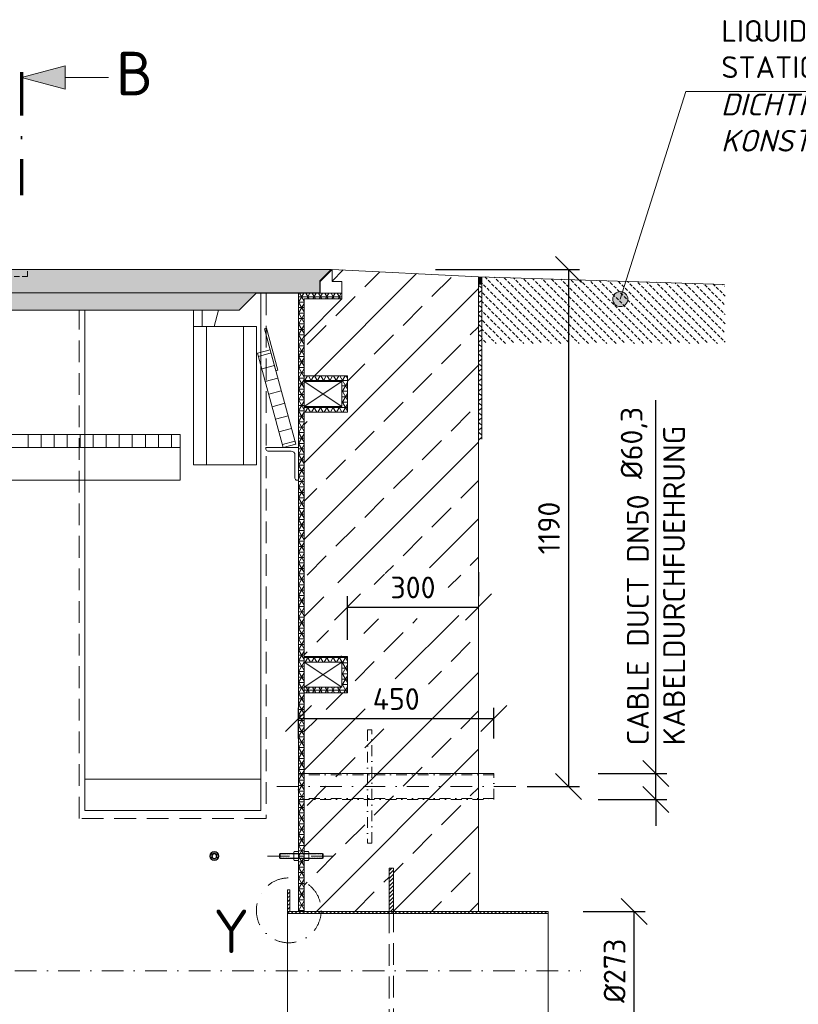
# Model space of a CAD drawing. Header units: millimetres. Extents: x -55620 to 21734, y -13890 to -1910.
# Tile 4 of 10: x 2489 to 4281, y -8830 to -6564. Entities that reach past the tile are written whole.
import ezdxf
from ezdxf.enums import TextEntityAlignment as Align

# ---------------------------------------------------------------- set-up
doc = ezdxf.new("R2010")
doc.units = ezdxf.units.MM
doc.header["$MEASUREMENT"] = 0
for name, pattern in [('HIDDEN', [0.375, 0.25, -0.125]), ('STRICHPUNKT2', [0.5, 0.25, -0.125, 0, -0.125]), ('STRICHPUNKTX2', [2, 1, -0.5, 0, -0.5])]:
    doc.linetypes.add(name, pattern=pattern)
doc.layers.add('8', color=7, linetype='Continuous')
for name, color, linetype, lineweight in [('P------T2', 7, 'Continuous', 18), ('P------T7', 7, 'Continuous', 18), ('P-BS----Bem', 7, 'Continuous', 18), ('P-BS---Schnitt', 7, 'Continuous', 18), ('P-BSWANF', 7, 'Continuous', 18), ('P-DERDUNG', 7, 'Continuous', 18), ('P-MGDMD', 7, 'Continuous', 18), ('P-SSLEIX', 7, 'STRICHPUNKT2', 18)]:
    doc.layers.add(name, color=color, linetype=linetype, lineweight=lineweight)
doc.styles.add('ROMANS', font='romans.shx', dxfattribs={"width": 0.9})
doc.styles.get("Standard").update_dxf_attribs({"font": 'isocpeur.ttf'})
doc.dimstyles.new('Kopie von ISO-25', dxfattribs={"dimscale": 20, "dimtxt": 2.5, "dimasz": 3, "dimexe": 1.25, "dimexo": 0.625, "dimgap": 1, "dimtad": 1, "dimtxsty": 'Standard', "dimcen": 2.5, "dimadec": 0, "dimazin": 0, "dimtfac": 1, "dimtmove": 0, "dimatfit": 1, "dimfxl": 0, "dimarcsym": 0})
pattern_1 = [(0, (2178.12, -8369.326), (0, 12.5), []), (60, (2178.12, -8369.326), (-10.82532, 6.25), []), (120, (2178.12, -8369.326), (-10.82532, -6.25), [])]
pattern_2 = [(45, (2178.12, -8549.38), (-88.388, 88.388), []), (45, (2266.51, -8549.38), (-88.388, 88.388), [62.5, -31.25])]

# ---------------------------------------------------------------- blocks, each defined once
blk = doc.blocks.new('_Oblique')
at = {"color": 0, "linetype": 'ByBlock', "lineweight": -2}
blk.add_line((-0.5, -0.5), (0.5, 0.5), dxfattribs=at)
blk = doc.blocks.new('*D10')
at = {"layer": 'Defpoints', "color": 0, "lineweight": 0, "transparency": 16777216}
for p in [(3544.9, -7915.8), (3544.9, -7915.8), (3243.4, -8071.3)]:
    blk.add_point(p, dxfattribs=at)
at = {"layer": 'P-BS----Bem', "color": 0, "lineweight": -2, "transparency": 16777216}
for p, q in [((3544.9, -7835.8), (3544.9, -7890.8)), ((3243.4, -7991.3), (3243.4, -7890.8)), ((3243.4, -7915.8), (3544.9, -7915.8))]:
    blk.add_line(p, q, dxfattribs=at)
at = {"layer": 'P-BS----Bem', "color": 0, "lineweight": -2, "transparency": 16777216, "xscale": 60, "yscale": 60, "zscale": 60, "rotation": 180}
blk.add_blockref('_Oblique', (3243.4, -7915.8), dxfattribs=at)
at = {"layer": 'P-BS----Bem', "color": 0, "lineweight": -2, "transparency": 16777216, "xscale": 60, "yscale": 60, "zscale": 60}
blk.add_blockref('_Oblique', (3544.9, -7915.8), dxfattribs=at)
at = {"layer": 'P-BS----Bem', "color": 0, "transparency": 16777216, "insert": (3394.2, -7870.8), "char_height": 50, "attachment_point": 5}
blk.add_mtext('300', dxfattribs=at)
blk = doc.blocks.new('*D17')
at = {"layer": 'Defpoints', "color": 0, "lineweight": 0, "transparency": 16777216}
for p in [(3705.6, -8616.4), (3903.4, -8616.4), (3705.6, -8889.4)]:
    blk.add_point(p, dxfattribs=at)
at = {"layer": 'P-BS----Bem', "color": 0, "lineweight": -2, "transparency": 16777216}
for p, q in [((3785.6, -8616.4), (3928.4, -8616.4)), ((3903.4, -8889.4), (3903.4, -8616.4)), ((3785.6, -8889.4), (3928.4, -8889.4))]:
    blk.add_line(p, q, dxfattribs=at)
at = {"layer": 'P-BS----Bem', "color": 0, "lineweight": -2, "transparency": 16777216, "xscale": 60, "yscale": 60, "zscale": 60}
for p, rotation in [((3903.4, -8616.4), 90), ((3903.4, -8889.4), 270)]:
    blk.add_blockref('_Oblique', p, dxfattribs=dict(at, rotation=rotation))
at = {"layer": 'P-BS----Bem', "color": 0, "transparency": 16777216, "insert": (3858.4, -8752.9), "char_height": 50, "attachment_point": 5, "rotation": 90}
blk.add_mtext('%%c273', dxfattribs=at)
blk = doc.blocks.new('*D29')
at = {"layer": 'Defpoints', "color": 0, "lineweight": 0, "transparency": 16777216}
for p in [(3580.6, -8298.7), (3953.4, -8298.7), (3580.6, -8359)]:
    blk.add_point(p, dxfattribs=at)
at = {"layer": 'P-BS----Bem', "color": 0, "lineweight": -2, "transparency": 16777216}
for p, q in [((3953.4, -8298.7), (3953.4, -7439.6)), ((3820.6, -8298.7), (3978.4, -8298.7)), ((3953.4, -8359), (3953.4, -8298.7)), ((3820.6, -8359), (3978.4, -8359)), ((3953.4, -8359), (3953.4, -8419))]:
    blk.add_line(p, q, dxfattribs=at)
at = {"layer": 'P-BS----Bem', "color": 0, "lineweight": -2, "transparency": 16777216, "xscale": 60, "yscale": 60, "zscale": 60}
for p, rotation in [((3953.4, -8298.7), 270), ((3953.4, -8359), 90)]:
    blk.add_blockref('_Oblique', p, dxfattribs=dict(at, rotation=rotation))
at = {"layer": 'P-BS----Bem', "color": 0, "transparency": 16777216, "insert": (3903.4, -7538.3), "char_height": 50, "attachment_point": 5, "rotation": 90}
blk.add_mtext('%%c60,3', dxfattribs=at)
blk = doc.blocks.new('*D33')
at = {"layer": 'Defpoints', "color": 0, "lineweight": 0, "transparency": 16777216}
for p in [(3206, -7138.9), (3416.8, -8328.9), (3752.3, -8328.9)]:
    blk.add_point(p, dxfattribs=at)
at = {"layer": 'P-BS----Bem', "color": 0, "lineweight": -2, "transparency": 16777216}
for p, q in [((3446, -7138.9), (3777.3, -7138.9)), ((3752.3, -7138.9), (3752.3, -8328.9)), ((3656.8, -8328.9), (3777.3, -8328.9))]:
    blk.add_line(p, q, dxfattribs=at)
at = {"layer": 'P-BS----Bem', "color": 0, "lineweight": -2, "transparency": 16777216, "xscale": 60, "yscale": 60, "zscale": 60}
for p, rotation in [((3752.3, -7138.9), 90), ((3752.3, -8328.9), 270)]:
    blk.add_blockref('_Oblique', p, dxfattribs=dict(at, rotation=rotation))
at = {"layer": 'P-BS----Bem', "color": 0, "transparency": 16777216, "insert": (3707.3, -7733.9), "char_height": 50, "attachment_point": 5, "rotation": 90}
blk.add_mtext('1190', dxfattribs=at)
blk = doc.blocks.new('*D36')
at = {"layer": 'Defpoints', "color": 0, "lineweight": 0, "transparency": 16777216}
for p in [(3580.6, -8172.5), (3130.6, -8298.7), (3580.6, -8298.7)]:
    blk.add_point(p, dxfattribs=at)
at = {"layer": 'P-BS----Bem', "color": 0, "lineweight": -2, "transparency": 16777216}
for p, q in [((3130.6, -8218.7), (3130.6, -8147.5)), ((3580.6, -8218.7), (3580.6, -8147.5)), ((3130.6, -8172.5), (3580.6, -8172.5))]:
    blk.add_line(p, q, dxfattribs=at)
at = {"layer": 'P-BS----Bem', "color": 0, "lineweight": -2, "transparency": 16777216, "xscale": 60, "yscale": 60, "zscale": 60, "rotation": 180}
blk.add_blockref('_Oblique', (3130.6, -8172.5), dxfattribs=at)
at = {"layer": 'P-BS----Bem', "color": 0, "lineweight": -2, "transparency": 16777216, "xscale": 60, "yscale": 60, "zscale": 60}
blk.add_blockref('_Oblique', (3580.6, -8172.5), dxfattribs=at)
at = {"layer": 'P-BS----Bem', "color": 0, "transparency": 16777216, "insert": (3355.6, -8127.5), "char_height": 50, "attachment_point": 5}
blk.add_mtext('450', dxfattribs=at)

msp = doc.modelspace()

# ---------------------------------------------------------------- hatches: boundary and pattern name
at = {"lineweight": 0}
h = msp.add_hatch(color=253, dxfattribs=at)
h.dxf.hatch_style = 1
h.paths.add_polyline_path([(1150.228, -7138.876), (1176.728, -7165.376), (1176.728, -7192.876), (3179.512, -7192.876), (3179.512, -7165.376), (3206.012, -7138.876)])
at = {"lineweight": 9}
h = msp.add_hatch(dxfattribs=at)
h.set_pattern_fill('ANSI33', color=256, scale=500)
h.set_pattern_definition(pattern_2)
h.paths.add_polyline_path([(3221.527, -8021.701), (3232.068, -8029.376), (3143.62, -8029.376), (3143.62, -7467.376), (3243.42, -7467.376), (3243.42, -7383.476), (3143.62, -7383.476), (3143.62, -7293.676), (3230.42, -7206.876), (3230.42, -7166.376), (3208.012, -7166.376), (3208.012, -7138.876), (3544.92, -7155.676), (3544.92, -7882.485), (3544.03, -7881.61), (3527.778, -7881.61), (3512.034, -7883.132), (3500.861, -7885.67), (3492.735, -7883.132), (3481.053, -7877.042), (3471.404, -7866.382), (3464.293, -7849.632), (3452.612, -7831.36), (3422.647, -7822.223), (3400.809, -7822.731), (3370.336, -7823.238), (3351.036, -7825.776), (3329.706, -7839.481), (3319.548, -7853.185), (3312.438, -7869.935), (3301.772, -7887.193), (3288.745, -7868.774), (3273.508, -7868.267), (3247.429, -7881.61), (3231.177, -7863.354), (3217.513, -7858.561), (3191.885, -7879.294), (3182.669, -7920.842), (3196.256, -7962.822)])
at = {"lineweight": 0}
h = msp.add_hatch(dxfattribs=at)
h.set_pattern_fill('ANSI31', color=256, scale=16, angle=315, style=0)
h.set_pattern_definition([(180, (14993.4471, -15515.3467), (-5e-16, 2), [])])
h.paths.add_polyline_path([(3544.92, -7172.473), (3552.92, -7172.473), (3552.92, -7155.927), (3544.92, -7155.676)])
at = {"lineweight": 13}
h = msp.add_hatch(dxfattribs=at)
h.set_pattern_fill('BETON_UNBEWEHRT', color=256, scale=60, angle=90, pattern_type=2)
h.set_pattern_definition([(135, (3965.049, -7222.159), (-10.6066, -10.6066), [7.5, -3.75])])
h.paths.add_polyline_path([(4112.92, -7183.605), (4111.32, -7183.605), (4111.32, -7173.45), (3552.92, -7155.927), (3552.92, -7309.605), (4112.92, -7309.605), (4112.92, -7228.605)])
at = {"lineweight": 5}
h = msp.add_hatch(dxfattribs=at)
h.set_pattern_fill('NET3', color=256, scale=100)
h.set_pattern_definition([(0, (2178.12, -8414.376), (0, 12.5), []), (60, (2178.12, -8414.376), (-10.82532, 6.25), []), (120, (2178.12, -8414.376), (-10.82532, -6.25), [])])
h.paths.add_polyline_path([(1225.62, -8889.376), (1212.62, -8889.376), (1212.62, -9499.876), (2972.62, -9499.876), (2972.62, -9634.876), (3143.62, -9634.876), (3143.62, -8889.376), (3130.62, -8889.376), (3130.62, -9621.876), (2985.62, -9621.876), (2985.62, -9486.876), (1225.62, -9486.876)])
h.paths.add_polyline_path([(1212.62, -8616.376), (1225.62, -8616.376), (1225.62, -7193.876), (1125.82, -7193.876), (1125.82, -7206.876), (1212.62, -7206.876)])
h.paths.add_polyline_path([(3130.62, -8358.476), (3143.62, -8358.476), (3143.62, -7206.876), (3230.42, -7206.876), (3230.42, -7193.876), (3130.62, -7193.876)])
h.paths.add_polyline_path([(3143.62, -8358.476), (3130.62, -8358.476), (3130.62, -8616.376), (3143.62, -8616.376)])
at = {"lineweight": 0}
h = msp.add_hatch(color=253, dxfattribs=at)
h.dxf.hatch_style = 1
h.paths.add_polyline_path([(1321.888, -7192.876), (1361.888, -7232.876), (2994.352, -7232.876), (3034.352, -7192.876)])
h = msp.add_hatch(color=256, dxfattribs=at)
h.dxf.hatch_style = 1
edge = h.paths.add_edge_path()
edge.add_arc((3871.451, -7207.183), 17.348, 0, 360)
at = {"lineweight": 5}
h = msp.add_hatch(dxfattribs=at)
h.set_pattern_fill('NET3', color=256, scale=100)
h.set_pattern_definition(pattern_1)
h.paths.add_polyline_path([(3143.62, -7467.376), (3243.42, -7467.376), (3243.42, -7383.476), (3143.62, -7383.476), (3143.62, -7396.476), (3230.42, -7396.476), (3230.42, -7454.376), (3143.62, -7454.376)])
at = {"lineweight": 9}
h = msp.add_hatch(dxfattribs=at)
h.set_pattern_fill('ANSI33', color=256, scale=500)
h.set_pattern_definition(pattern_2)
h.paths.add_polyline_path([(3243.42, -8037.641), (3257.079, -8047.587), (3270.284, -8007.996), (3274.855, -7991.754), (3278.918, -7980.587), (3284.504, -7970.435), (3292.63, -7960.284), (3297.201, -7947.595), (3312.438, -7943.026), (3335.292, -7941.504), (3360.686, -7942.011), (3399.793, -7942.011), (3432.805, -7942.519), (3452.612, -7937.951), (3473.435, -7935.92), (3487.148, -7933.382), (3526.255, -7938.458), (3544.92, -7960.791), (3544.92, -8616.376), (3349.27, -8616.376), (3349.27, -8516.376), (3339.27, -8516.376), (3339.27, -8616.376), (3143.62, -8616.376), (3143.62, -8113.276), (3243.42, -8113.276)])
h.paths.add_polyline_path([(3429.78, -8180.806), (3284.456, -8180.806), (3284.456, -8081.329), (3429.78, -8081.329)])
at = {"lineweight": 5}
h = msp.add_hatch(dxfattribs=at)
h.set_pattern_fill('NET3', color=256, scale=100)
h.set_pattern_definition(pattern_1)
h.paths.add_polyline_path([(3143.62, -8113.276), (3243.42, -8113.276), (3243.42, -8029.376), (3143.62, -8029.376), (3143.62, -8042.376), (3230.42, -8042.376), (3230.42, -8100.276), (3143.62, -8100.276)])
at = {"lineweight": 0}
h = msp.add_hatch(dxfattribs=at)
h.set_pattern_fill('ANSI31', color=256, scale=50)
h.set_pattern_definition([(45, (1011.97, -8825.876), (-4.419417, 4.419417), [])])
h.paths.add_polyline_path([(3339.27, -8516.376), (3349.27, -8516.376), (3349.27, -8616.376), (3339.27, -8616.376)])
h = msp.add_hatch(dxfattribs=at)
h.set_pattern_fill('ANSI31', color=256, scale=50)
h.set_pattern_definition([(45, (1250.62, -8875.876), (-4.419417, 4.419417), [])])
h.paths.add_polyline_path([(3105.62, -8566.376), (3110.62, -8566.376), (3110.62, -8616.376), (3105.62, -8616.376)])
h = msp.add_hatch(dxfattribs=at)
h.set_pattern_fill('ANSI31', color=256, scale=50, angle=90)
h.set_pattern_definition([(135, (925.62, -8752.876), (-4.419417, -4.419417), [])])
h.paths.add_polyline_path([(3705.62, -8616.376), (3105.62, -8616.376), (3105.62, -8621.376), (3705.62, -8621.376)])
at = {"layer": 'P-BS---Schnitt', "linetype": 'Continuous', "lineweight": 18}
msp.add_hatch(color=0, dxfattribs=at).paths.add_polyline_path([(2493.406, -6697.138), (2593.406, -6670.343), (2593.406, -6723.933)])

# ---------------------------------------------------------------- linework, layer by layer
at = {"linetype": 'HIDDEN', "lineweight": 0, "ltscale": 50}
for q in [(1849.08, -7155.186), (2507.16, -7138.876)]:
    msp.add_line((2507.16, -7155.186), q, dxfattribs=at)
at = {"lineweight": 0}
for p, q in [((3208.012, -7138.876), (3180.512, -7166.376)), ((3208.012, -7138.876), (3208.012, -7166.376)), ((3208.012, -7138.876), (3544.92, -7155.676)), ((3544.92, -7155.676), (3544.92, -8616.376)), ((4111.32, -7173.45), (3544.92, -7155.676)), ((3552.92, -7155.927), (3552.92, -7529.605)), ((3180.512, -7166.376), (3180.512, -7193.876)), ((3208.012, -7166.376), (3230.42, -7166.376)), ((3230.42, -7166.376), (3230.42, -7193.876)), ((3552.92, -7172.473), (3544.92, -7172.473)), ((1321.888, -7192.876), (3034.352, -7192.876)), ((3033.352, -7193.876), (3130.62, -7193.876)), ((3230.42, -7193.876), (3130.62, -7193.876)), ((3130.62, -8616.376), (3130.62, -7193.876)), ((3230.42, -7206.876), (3230.42, -7193.876)), ((3143.62, -7206.876), (3230.42, -7206.876)), ((3230.42, -7206.876), (3143.62, -7293.676)), ((3143.62, -8358.476), (3143.62, -7206.876)), ((2888.765, -7298.876), (2888.765, -7232.876)), ((2908.765, -7270.339), (2908.765, -7232.876)), ((2936.412, -7270.339), (2946.45, -7232.876)), ((2918.765, -7588.339), (2918.765, -7270.339)), ((3003.765, -7588.339), (3003.765, -7270.339)), ((3067.482, -7331.127), (3038.533, -7339.001)), ((3075.356, -7360.076), (3046.407, -7367.95)), ((3083.23, -7389.024), (3054.281, -7396.898)), ((3143.62, -7454.376), (3230.42, -7396.476)), ((3143.62, -7396.476), (3230.42, -7454.376)), ((3091.104, -7417.972), (3062.155, -7425.846)), ((3098.978, -7446.92), (3070.029, -7454.794)), ((3106.852, -7475.868), (3077.903, -7483.742)), ((2508.12, -7518.876), (2508.12, -7548.876)), ((2538.12, -7518.876), (2538.12, -7548.876)), ((2568.12, -7518.876), (2568.12, -7548.876)), ((2598.12, -7518.876), (2598.12, -7548.876)), ((2628.12, -7518.876), (2628.12, -7548.876)), ((2658.12, -7518.876), (2658.12, -7548.876)), ((2688.12, -7518.876), (2688.12, -7548.876)), ((2718.12, -7518.876), (2718.12, -7548.876)), ((2748.12, -7518.876), (2748.12, -7548.876)), ((2778.12, -7518.876), (2778.12, -7548.876)), ((2808.12, -7518.876), (2808.12, -7548.876)), ((2838.12, -7518.876), (2838.12, -7548.876)), ((3114.726, -7504.817), (3085.778, -7512.691)), ((3122.6, -7533.765), (3093.652, -7541.639)), ((3143.62, -8100.276), (3230.42, -8042.376)), ((3143.62, -8042.376), (3230.42, -8100.276)), ((2638.62, -8311.876), (3043.62, -8311.876)), ((3143.62, -8616.376), (3143.62, -8358.476)), ((3105.62, -8621.376), (3705.62, -8621.376))]:
    msp.add_line(p, q, dxfattribs=at)
for points in [[(3179.512, -7165.376), (3179.512, -7192.876), (3034.352, -7192.876), (2994.352, -7232.876), (1361.888, -7232.876), (1321.888, -7192.876), (1176.728, -7192.876), (1176.728, -7165.376), (1150.228, -7138.876), (3206.012, -7138.876)], [(3033.765, -7588.339), (2888.765, -7588.339), (2888.765, -7270.339), (3033.765, -7270.339)], [(3078.636, -7372.137), (3052.39, -7275.643), (3057.214, -7274.331), (3083.461, -7370.825)], [(3095.62, -7548.876), (3036.565, -7331.764), (3065.513, -7323.89), (3124.568, -7541.002)], [(3230.42, -7396.476), (3143.62, -7396.476), (3143.62, -7454.376), (3230.42, -7454.376)], [(1498.12, -7548.876), (2858.12, -7548.876), (2858.12, -7518.876), (1498.12, -7518.876)], [(1498.12, -7623.876), (2858.12, -7623.876), (2858.12, -7548.876), (1498.12, -7548.876)], [(3230.42, -8042.376), (3143.62, -8042.376), (3143.62, -8100.276), (3230.42, -8100.276)], [(3339.27, -8516.376), (3349.27, -8516.376), (3349.27, -8616.376), (3339.27, -8616.376)], [(3110.62, -8616.376), (3105.62, -8616.376), (3105.62, -8566.376), (3110.62, -8566.376)], [(3105.62, -8616.376), (3705.62, -8616.376), (3705.62, -8889.376), (3105.62, -8889.376)]]:
    msp.add_lwpolyline(points, close=True, dxfattribs=at)
at = {"linetype": 'HIDDEN', "lineweight": 0, "ltscale": 200}
msp.add_lwpolyline([(3056.62, -7193.876), (3056.62, -8402.261), (2625.62, -8402.261), (2625.62, -7232.876)], dxfattribs=at)
at = {"lineweight": 0}
for points in [[(3043.62, -7193.876), (3043.62, -8383.876), (2638.62, -8383.876), (2638.62, -7232.876)], [(3143.62, -7383.476), (3243.42, -7383.476), (3243.42, -7467.376), (3143.62, -7467.376)], [(3143.62, -8029.376), (3243.42, -8029.376), (3243.42, -8113.276), (3143.62, -8113.276)]]:
    msp.add_lwpolyline(points, dxfattribs=at)
msp.add_lwpolyline([(3113.62, -7556.876), (3060.12, -7556.876, -0.41421356), (3055.62, -7552.376), (3055.62, -7548.876), (3130.62, -7548.876), (3130.62, -7548.876), (3130.62, -7548.876), (3130.62, -7623.876), (3127.12, -7623.876, -0.41421356), (3122.62, -7619.376), (3122.62, -7565.876, 0.41421356)], format="xyb", close=True, dxfattribs=at)
at = {"linetype": 'HIDDEN', "lineweight": 0, "ltscale": 200}
msp.add_lwpolyline([(3339.27, -8889.376), (3349.27, -8889.376), (3349.27, -8616.376), (3339.27, -8616.376)], close=True, dxfattribs=at)
at = {"layer": 'P------T2'}
for q in [(3871.451, -7207.183), (5406.139, -6729.064)]:
    msp.add_line((4022.416, -6729.064), q, dxfattribs=at)
at = {"layer": 'P------T2', "color": 7}
msp.add_circle((3871.451, -7207.183), 17.348, dxfattribs=at)
at = {"layer": 'P-BS---Schnitt', "color": 0, "linetype": 'STRICHPUNKTX2', "lineweight": 70, "ltscale": 100}
msp.add_line((2493.406, -6685.042), (2493.406, -6967.996), dxfattribs=at)
at = {"layer": 'P-BS---Schnitt', "color": 0, "linetype": 'Continuous', "lineweight": 18}
msp.add_line((2693.406, -6697.138), (2593.406, -6697.138), dxfattribs=at)
msp.add_lwpolyline([(2593.406, -6670.343), (2593.406, -6723.933), (2493.406, -6697.138), (2593.406, -6670.343)], dxfattribs=at)
at = {"layer": 'P-BSWANF'}
for points in [[(3548.053, -7178.503, -0.0441331), (3546.977, -7177.686, -0.04750486), (3546.1, -7176.723, -0.05098369), (3545.452, -7175.645, -0.05394265), (3545.054, -7174.49, -0.05566997), (3544.92, -7173.295, -0.05566997)], [(3552.984, -7184.566, 0.05949306), (3552.831, -7183.289, 0.05740352), (3552.377, -7182.06, 0.05389692), (3551.64, -7180.927, 0.04989952), (3550.647, -7179.932, 0.04617533), (3549.437, -7179.113, 0.04317976), (3548.055, -7178.501, 0.04317976)], [(3544.92, -7195.837, -0.05566997), (3545.054, -7194.642, -0.05394265), (3545.452, -7193.486, -0.05098369), (3546.1, -7192.409, -0.04750486), (3546.977, -7191.446, -0.0441331), (3548.053, -7190.628, -0.0441331)], [(3548.053, -7201.042, -0.0441331), (3546.977, -7200.224, -0.04750486), (3546.1, -7199.261, -0.05098369), (3545.452, -7198.184, -0.05394265), (3545.054, -7197.028, -0.05566997), (3544.92, -7195.833, -0.05566997)], [(3548.055, -7190.631, 0.04317976), (3549.437, -7190.019, 0.04617533), (3550.647, -7189.2, 0.04989952), (3551.64, -7188.205, 0.05389692), (3552.377, -7187.072, 0.05740352), (3552.831, -7185.843, 0.05949306), (3552.984, -7184.566, 0.05949306)], [(3552.984, -7207.104, 0.05949306), (3552.831, -7205.827, 0.05740352), (3552.377, -7204.599, 0.05389692), (3551.64, -7203.465, 0.04989952), (3550.647, -7202.47, 0.04617533), (3549.437, -7201.651, 0.04317976), (3548.055, -7201.04, 0.04317976)], [(3544.92, -7218.375, -0.05566997), (3545.054, -7217.18, -0.05394265), (3545.452, -7216.025, -0.05098369), (3546.1, -7214.947, -0.04750486), (3546.977, -7213.984, -0.0441331), (3548.053, -7213.167, -0.0441331)], [(3548.053, -7223.58, -0.0441331), (3546.977, -7222.763, -0.04750486), (3546.1, -7221.799, -0.05098369), (3545.452, -7220.722, -0.05394265), (3545.054, -7219.566, -0.05566997), (3544.92, -7218.371, -0.05566997)], [(3548.055, -7213.169, 0.04317976), (3549.437, -7212.557, 0.04617533), (3550.647, -7211.738, 0.04989952), (3551.64, -7210.743, 0.05389692), (3552.377, -7209.61, 0.05740352), (3552.831, -7208.381, 0.05949306), (3552.984, -7207.104, 0.05949306)], [(3552.984, -7229.642, 0.05949306), (3552.831, -7228.365, 0.05740352), (3552.377, -7227.137, 0.05389692), (3551.64, -7226.004, 0.04989952), (3550.647, -7225.009, 0.04617533), (3549.437, -7224.19, 0.04317976), (3548.055, -7223.578, 0.04317976)], [(3544.92, -7240.914, -0.05566997), (3545.054, -7239.718, -0.05394265), (3545.452, -7238.563, -0.05098369), (3546.1, -7237.486, -0.04750486), (3546.977, -7236.522, -0.0441331), (3548.053, -7235.705, -0.0441331)], [(3548.053, -7246.118, -0.0441331), (3546.977, -7245.301, -0.04750486), (3546.1, -7244.337, -0.05098369), (3545.452, -7243.26, -0.05394265), (3545.054, -7242.105, -0.05566997), (3544.92, -7240.91, -0.05566997)], [(3548.055, -7235.707, 0.04317976), (3549.437, -7235.095, 0.04617533), (3550.647, -7234.276, 0.04989952), (3551.64, -7233.281, 0.05389692), (3552.377, -7232.148, 0.05740352), (3552.831, -7230.919, 0.05949306), (3552.984, -7229.642, 0.05949306)], [(3552.984, -7252.181, 0.05949306), (3552.831, -7250.904, 0.05740352), (3552.377, -7249.675, 0.05389692), (3551.64, -7248.542, 0.04989952), (3550.647, -7247.547, 0.04617533), (3549.437, -7246.728, 0.04317976), (3548.055, -7246.116, 0.04317976)], [(3544.92, -7263.452, -0.05566997), (3545.054, -7262.257, -0.05394265), (3545.452, -7261.101, -0.05098369), (3546.1, -7260.024, -0.04750486), (3546.977, -7259.061, -0.0441331), (3548.053, -7258.243, -0.0441331)], [(3548.053, -7268.656, -0.0441331), (3546.977, -7267.839, -0.04750486), (3546.1, -7266.876, -0.05098369), (3545.452, -7265.798, -0.05394265), (3545.054, -7264.643, -0.05566997), (3544.92, -7263.448, -0.05566997)], [(3548.055, -7258.245, 0.04317976), (3549.437, -7257.634, 0.04617533), (3550.647, -7256.815, 0.04989952), (3551.64, -7255.82, 0.05389692), (3552.377, -7254.686, 0.05740352), (3552.831, -7253.458, 0.05949306), (3552.984, -7252.181, 0.05949306)], [(3552.984, -7274.719, 0.05949306), (3552.831, -7273.442, 0.05740352), (3552.377, -7272.213, 0.05389692), (3551.64, -7271.08, 0.04989952), (3550.647, -7270.085, 0.04617533), (3549.437, -7269.266, 0.04317976), (3548.055, -7268.654, 0.04317976)], [(3544.92, -7285.99, -0.05566997), (3545.054, -7284.795, -0.05394265), (3545.452, -7283.639, -0.05098369), (3546.1, -7282.562, -0.04750486), (3546.977, -7281.599, -0.0441331), (3548.053, -7280.781, -0.0441331)], [(3548.053, -7291.195, -0.0441331), (3546.977, -7290.377, -0.04750486), (3546.1, -7289.414, -0.05098369), (3545.452, -7288.337, -0.05394265), (3545.054, -7287.181, -0.05566997), (3544.92, -7285.986, -0.05566997)], [(3548.055, -7280.784, 0.04317976), (3549.437, -7280.172, 0.04617533), (3550.647, -7279.353, 0.04989952), (3551.64, -7278.358, 0.05389692), (3552.377, -7277.224, 0.05740352), (3552.831, -7275.996, 0.05949306), (3552.984, -7274.719, 0.05949306)], [(3552.984, -7297.257, 0.05949306), (3552.831, -7295.98, 0.05740352), (3552.377, -7294.752, 0.05389692), (3551.64, -7293.618, 0.04989952), (3550.647, -7292.623, 0.04617533), (3549.437, -7291.804, 0.04317976), (3548.055, -7291.193, 0.04317976)], [(3544.92, -7308.528, -0.05566997), (3545.054, -7307.333, -0.05394265), (3545.452, -7306.178, -0.05098369), (3546.1, -7305.1, -0.04750486), (3546.977, -7304.137, -0.0441331), (3548.053, -7303.32, -0.0441331)], [(3548.053, -7313.733, -0.0441331), (3546.977, -7312.916, -0.04750486), (3546.1, -7311.952, -0.05098369), (3545.452, -7310.875, -0.05394265), (3545.054, -7309.719, -0.05566997), (3544.92, -7308.524, -0.05566997)], [(3548.055, -7303.322, 0.04317976), (3549.437, -7302.71, 0.04617533), (3550.647, -7301.891, 0.04989952), (3551.64, -7300.896, 0.05389692), (3552.377, -7299.763, 0.05740352), (3552.831, -7298.534, 0.05949306), (3552.984, -7297.257, 0.05949306)], [(3552.984, -7319.795, 0.05949306), (3552.831, -7318.518, 0.05740352), (3552.377, -7317.29, 0.05389692), (3551.64, -7316.157, 0.04989952), (3550.647, -7315.161, 0.04617533), (3549.437, -7314.343, 0.04317976), (3548.055, -7313.731, 0.04317976)], [(3544.92, -7331.067, -0.05566997), (3545.054, -7329.871, -0.05394265), (3545.452, -7328.716, -0.05098369), (3546.1, -7327.639, -0.04750486), (3546.977, -7326.675, -0.0441331), (3548.053, -7325.858, -0.0441331)], [(3548.053, -7336.271, -0.0441331), (3546.977, -7335.454, -0.04750486), (3546.1, -7334.49, -0.05098369), (3545.452, -7333.413, -0.05394265), (3545.054, -7332.258, -0.05566997), (3544.92, -7331.062, -0.05566997)], [(3548.055, -7325.86, 0.04317976), (3549.437, -7325.248, 0.04617533), (3550.647, -7324.429, 0.04989952), (3551.64, -7323.434, 0.05389692), (3552.377, -7322.301, 0.05740352), (3552.831, -7321.072, 0.05949306), (3552.984, -7319.795, 0.05949306)], [(3552.984, -7342.334, 0.05949306), (3552.831, -7341.057, 0.05740352), (3552.377, -7339.828, 0.05389692), (3551.64, -7338.695, 0.04989952), (3550.647, -7337.7, 0.04617533), (3549.437, -7336.881, 0.04317976), (3548.055, -7336.269, 0.04317976)], [(3544.92, -7353.605, -0.05566997), (3545.054, -7352.41, -0.05394265), (3545.452, -7351.254, -0.05098369), (3546.1, -7350.177, -0.04750486), (3546.977, -7349.214, -0.0441331), (3548.053, -7348.396, -0.0441331)], [(3548.053, -7358.809, -0.0441331), (3546.977, -7357.992, -0.04750486), (3546.1, -7357.029, -0.05098369), (3545.452, -7355.951, -0.05394265), (3545.054, -7354.796, -0.05566997), (3544.92, -7353.601, -0.05566997)], [(3548.055, -7348.398, 0.04317976), (3549.437, -7347.787, 0.04617533), (3550.647, -7346.968, 0.04989952), (3551.64, -7345.973, 0.05389692), (3552.377, -7344.839, 0.05740352), (3552.831, -7343.611, 0.05949306), (3552.984, -7342.334, 0.05949306)], [(3552.984, -7364.872, 0.05949306), (3552.831, -7363.595, 0.05740352), (3552.377, -7362.366, 0.05389692), (3551.64, -7361.233, 0.04989952), (3550.647, -7360.238, 0.04617533), (3549.437, -7359.419, 0.04317976), (3548.055, -7358.807, 0.04317976)], [(3544.92, -7376.143, -0.05566997), (3545.054, -7374.948, -0.05394265), (3545.452, -7373.792, -0.05098369), (3546.1, -7372.715, -0.04750486), (3546.977, -7371.752, -0.0441331), (3548.053, -7370.934, -0.0441331)], [(3548.053, -7381.348, -0.0441331), (3546.977, -7380.53, -0.04750486), (3546.1, -7379.567, -0.05098369), (3545.452, -7378.49, -0.05394265), (3545.054, -7377.334, -0.05566997), (3544.92, -7376.139, -0.05566997)], [(3548.055, -7370.936, 0.04317976), (3549.437, -7370.325, 0.04617533), (3550.647, -7369.506, 0.04989952), (3551.64, -7368.511, 0.05389692), (3552.377, -7367.377, 0.05740352), (3552.831, -7366.149, 0.05949306), (3552.984, -7364.872, 0.05949306)], [(3552.984, -7387.41, 0.05949306), (3552.831, -7386.133, 0.05740352), (3552.377, -7384.905, 0.05389692), (3551.64, -7383.771, 0.04989952), (3550.647, -7382.776, 0.04617533), (3549.437, -7381.957, 0.04317976), (3548.055, -7381.346, 0.04317976)], [(3544.92, -7398.681, -0.05566997), (3545.054, -7397.486, -0.05394265), (3545.452, -7396.331, -0.05098369), (3546.1, -7395.253, -0.04750486), (3546.977, -7394.29, -0.0441331), (3548.053, -7393.473, -0.0441331)], [(3548.053, -7403.886, -0.0441331), (3546.977, -7403.068, -0.04750486), (3546.1, -7402.105, -0.05098369), (3545.452, -7401.028, -0.05394265), (3545.054, -7399.872, -0.05566997), (3544.92, -7398.677, -0.05566997)], [(3548.055, -7393.475, 0.04317976), (3549.437, -7392.863, 0.04617533), (3550.647, -7392.044, 0.04989952), (3551.64, -7391.049, 0.05389692), (3552.377, -7389.916, 0.05740352), (3552.831, -7388.687, 0.05949306), (3552.984, -7387.41, 0.05949306)], [(3552.984, -7409.948, 0.05949306), (3552.831, -7408.671, 0.05740352), (3552.377, -7407.443, 0.05389692), (3551.64, -7406.309, 0.04989952), (3550.647, -7405.314, 0.04617533), (3549.437, -7404.495, 0.04317976), (3548.055, -7403.884, 0.04317976)], [(3544.92, -7421.22, -0.05566997), (3545.054, -7420.024, -0.05394265), (3545.452, -7418.869, -0.05098369), (3546.1, -7417.792, -0.04750486), (3546.977, -7416.828, -0.0441331), (3548.053, -7416.011, -0.0441331)], [(3548.053, -7426.424, -0.0441331), (3546.977, -7425.607, -0.04750486), (3546.1, -7424.643, -0.05098369), (3545.452, -7423.566, -0.05394265), (3545.054, -7422.411, -0.05566997), (3544.92, -7421.215, -0.05566997)], [(3548.055, -7416.013, 0.04317976), (3549.437, -7415.401, 0.04617533), (3550.647, -7414.582, 0.04989952), (3551.64, -7413.587, 0.05389692), (3552.377, -7412.454, 0.05740352), (3552.831, -7411.225, 0.05949306), (3552.984, -7409.948, 0.05949306)], [(3552.984, -7432.487, 0.05949306), (3552.831, -7431.21, 0.05740352), (3552.377, -7429.981, 0.05389692), (3551.64, -7428.848, 0.04989952), (3550.647, -7427.853, 0.04617533), (3549.437, -7427.034, 0.04317976), (3548.055, -7426.422, 0.04317976)], [(3544.92, -7443.758, -0.05566997), (3545.054, -7442.563, -0.05394265), (3545.452, -7441.407, -0.05098369), (3546.1, -7440.33, -0.04750486), (3546.977, -7439.366, -0.0441331), (3548.053, -7438.549, -0.0441331)], [(3548.053, -7448.962, -0.0441331), (3546.977, -7448.145, -0.04750486), (3546.1, -7447.182, -0.05098369), (3545.452, -7446.104, -0.05394265), (3545.054, -7444.949, -0.05566997), (3544.92, -7443.754, -0.05566997)], [(3548.055, -7438.551, 0.04317976), (3549.437, -7437.939, 0.04617533), (3550.647, -7437.121, 0.04989952), (3551.64, -7436.125, 0.05389692), (3552.377, -7434.992, 0.05740352), (3552.831, -7433.764, 0.05949306), (3552.984, -7432.487, 0.05949306)], [(3552.984, -7455.025, 0.05949306), (3552.831, -7453.748, 0.05740352), (3552.377, -7452.519, 0.05389692), (3551.64, -7451.386, 0.04989952), (3550.647, -7450.391, 0.04617533), (3549.437, -7449.572, 0.04317976), (3548.055, -7448.96, 0.04317976)], [(3544.92, -7466.296, -0.05566997), (3545.054, -7465.101, -0.05394265), (3545.452, -7463.945, -0.05098369), (3546.1, -7462.868, -0.04750486), (3546.977, -7461.905, -0.0441331), (3548.053, -7461.087, -0.0441331)], [(3548.053, -7471.501, -0.0441331), (3546.977, -7470.683, -0.04750486), (3546.1, -7469.72, -0.05098369), (3545.452, -7468.643, -0.05394265), (3545.054, -7467.487, -0.05566997), (3544.92, -7466.292, -0.05566997)], [(3548.055, -7461.089, 0.04317976), (3549.437, -7460.478, 0.04617533), (3550.647, -7459.659, 0.04989952), (3551.64, -7458.664, 0.05389692), (3552.377, -7457.53, 0.05740352), (3552.831, -7456.302, 0.05949306), (3552.984, -7455.025, 0.05949306)], [(3552.984, -7477.563, 0.05949306), (3552.831, -7476.286, 0.05740352), (3552.377, -7475.058, 0.05389692), (3551.64, -7473.924, 0.04989952), (3550.647, -7472.929, 0.04617533), (3549.437, -7472.11, 0.04317976), (3548.055, -7471.498, 0.04317976)], [(3544.92, -7488.834, -0.05566997), (3545.054, -7487.639, -0.05394265), (3545.452, -7486.484, -0.05098369), (3546.1, -7485.406, -0.04750486), (3546.977, -7484.443, -0.0441331), (3548.053, -7483.626, -0.0441331)], [(3548.053, -7494.039, -0.0441331), (3546.977, -7493.221, -0.04750486), (3546.1, -7492.258, -0.05098369), (3545.452, -7491.181, -0.05394265), (3545.054, -7490.025, -0.05566997), (3544.92, -7488.83, -0.05566997)], [(3548.055, -7483.628, 0.04317976), (3549.437, -7483.016, 0.04617533), (3550.647, -7482.197, 0.04989952), (3551.64, -7481.202, 0.05389692), (3552.377, -7480.069, 0.05740352), (3552.831, -7478.84, 0.05949306), (3552.984, -7477.563, 0.05949306)], [(3552.984, -7500.101, 0.05949306), (3552.831, -7498.824, 0.05740352), (3552.377, -7497.596, 0.05389692), (3551.64, -7496.462, 0.04989952), (3550.647, -7495.467, 0.04617533), (3549.437, -7494.648, 0.04317976), (3548.055, -7494.037, 0.04317976)], [(3544.92, -7511.372, -0.05566997), (3545.054, -7510.177, -0.05394265), (3545.452, -7509.022, -0.05098369), (3546.1, -7507.945, -0.04750486), (3546.977, -7506.981, -0.0441331), (3548.053, -7506.164, -0.0441331)], [(3548.053, -7516.577, -0.0441331), (3546.977, -7515.76, -0.04750486), (3546.1, -7514.796, -0.05098369), (3545.452, -7513.719, -0.05394265), (3545.054, -7512.564, -0.05566997), (3544.92, -7511.368, -0.05566997)], [(3548.055, -7506.166, 0.04317976), (3549.437, -7505.554, 0.04617533), (3550.647, -7504.735, 0.04989952), (3551.64, -7503.74, 0.05389692), (3552.377, -7502.607, 0.05740352), (3552.831, -7501.378, 0.05949306), (3552.984, -7500.101, 0.05949306)], [(3552.984, -7522.64, 0.05949306), (3552.831, -7521.363, 0.05740352), (3552.377, -7520.134, 0.05389692), (3551.64, -7519.001, 0.04989952), (3550.647, -7518.006, 0.04617533), (3549.437, -7517.187, 0.04317976), (3548.055, -7516.575, 0.04317976)], [(3544.92, -7533.911, -0.05566997), (3545.054, -7532.716, -0.05394265), (3545.452, -7531.56, -0.05098369), (3546.1, -7530.483, -0.04750486), (3546.977, -7529.519, -0.0441331), (3548.053, -7528.702, -0.0441331)], [(3548.055, -7528.704, 0.04317976), (3549.437, -7528.092, 0.04617533), (3550.647, -7527.273, 0.04989952), (3551.64, -7526.278, 0.05389692), (3552.377, -7525.145, 0.05740352), (3552.831, -7523.917, 0.05949306), (3552.984, -7522.64, 0.05949306)]]:
    msp.add_lwpolyline(points, format="xyb", dxfattribs=at)
at = {"layer": 'P-DERDUNG', "color": 7, "ltscale": 200}
for p, q in [((3088.32, -8482.876), (3087.12, -8484.076)), ((3087.12, -8493.676), (3087.12, -8484.076)), ((3087.12, -8493.676), (3088.32, -8494.876)), ((3088.32, -8482.876), (3185.92, -8482.876)), ((3088.32, -8482.876), (3088.32, -8494.876)), ((3185.92, -8494.876), (3088.32, -8494.876)), ((3119.847, -8496.685), (3119.847, -8481.067)), ((3129.899, -8483.67), (3120.569, -8483.67)), ((3129.899, -8494.082), (3120.569, -8494.082)), ((3130.62, -8481.067), (3130.62, -8496.685)), ((3143.62, -8481.067), (3143.62, -8496.685)), ((3144.341, -8483.67), (3153.671, -8483.67)), ((3144.341, -8494.082), (3153.672, -8494.082)), ((3154.393, -8496.685), (3154.393, -8481.067)), ((3185.92, -8482.876), (3185.92, -8494.876)), ((3185.92, -8482.876), (3187.12, -8484.076)), ((3187.12, -8493.676), (3185.92, -8494.876)), ((3187.12, -8493.676), (3187.12, -8484.076))]:
    msp.add_line(p, q, dxfattribs=at)
at = {"layer": 'P-DERDUNG', "color": 7, "linetype": 'HIDDEN', "ltscale": 10}
for p, q in [((3185.92, -8484.076), (3087.12, -8484.076)), ((3087.12, -8493.676), (3185.92, -8493.676))]:
    msp.add_line(p, q, dxfattribs=at)
at = {"layer": 'P-DERDUNG', "color": 7, "ltscale": 200}
msp.add_lwpolyline([(2947.253, -8488.876), (2942.047, -8479.859), (2931.635, -8479.859), (2926.429, -8488.876), (2931.635, -8497.893), (2942.047, -8497.893)], close=True, dxfattribs=at)
for points in [[(3120.569, -8478.464), (3129.899, -8478.464)], [(3153.672, -8478.464), (3144.341, -8478.464)], [(3129.899, -8499.288), (3120.569, -8499.288)], [(3144.341, -8499.288), (3153.672, -8499.288)]]:
    msp.add_lwpolyline(points, dxfattribs=at)
for radius in [10.412, 6]:
    msp.add_circle((2936.841, -8488.876), radius, dxfattribs=at)
for centre, radius, start, end in [((2936.841, -8488.876), 4.8, 315, 225), ((3124.904, -8481.067), 5.057, 149.0201, 210.97991), ((3138.993, -8488.876), 19.146, 164.2218, 195.77825), ((3124.904, -8496.685), 5.057, 149.0201, 210.97992), ((3125.563, -8481.067), 5.057, 329.0201, 30.9799), ((3111.474, -8488.876), 19.146, 344.2217, 15.7782), ((3125.563, -8496.685), 5.057, 329.0201, 30.9799), ((3148.677, -8481.067), 5.057, 149.0201, 210.9799), ((3162.766, -8488.876), 19.146, 164.2218, 195.7783), ((3148.677, -8496.685), 5.057, 149.0201, 210.9799), ((3149.336, -8481.067), 5.057, 329.02009, 30.9799), ((3149.336, -8496.685), 5.057, 329.02008, 30.9799), ((3135.247, -8488.876), 19.146, 344.22175, 15.7782)]:
    msp.add_arc(centre, radius, start, end, dxfattribs=at)
at = {"layer": 'P-MGDMD', "linetype": 'STRICHPUNKTX2', "ltscale": 50}
msp.add_circle((3108.305, -8613.873), 74.656, dxfattribs=at)
at = {"layer": 'P-SSLEIX', "color": 7, "linetype": 'STRICHPUNKT2', "ltscale": 200}
for p, q in [((3630.62, -8328.876), (3080.62, -8328.876)), ((3059.657, -8488.876), (3213.979, -8488.876)), ((575.62, -8752.876), (3780.62, -8752.876))]:
    msp.add_line(p, q, dxfattribs=at)
at = {"layer": 'P-SSLEIX', "color": 7, "linetype": 'STRICHPUNKT2', "ltscale": 100}
for points in [[(3289.27, -8459.026), (3299.27, -8459.026), (3299.27, -8198.726), (3289.27, -8198.726)], [(3130.62, -8359.026), (3580.62, -8359.026), (3580.62, -8298.726), (3130.62, -8298.726)], [(3130.62, -8298.726), (3580.62, -8298.726), (3580.62, -8301.626), (3130.62, -8301.626)], [(3130.62, -8359.026), (3580.62, -8359.026), (3580.62, -8356.126), (3130.62, -8356.126)]]:
    msp.add_lwpolyline(points, close=True, dxfattribs=at)

# ---------------------------------------------------------------- texts
at = {"layer": '8', "linetype": 'Continuous', "insert": (2935.475, -8611.861), "char_height": 100, "width": 1093.23131, "attachment_point": 1, "style": 'ROMANS'}
msp.add_mtext('{\\fISOCPEUR|b0|i0|c0|p34;Y}', dxfattribs=at)
at = {"layer": 'P------T2', "char_height": 50, "attachment_point": 1}
for s, insert, width in [('LIQUID TIGHT CONCRETE AREA ACC. TO\\PSTATIC- CONSTRUCTIVE DESIGN', (4103.933, -6565.082), 1350.89418), ('{\\fISOCPEUR|b0|i1|c0|p34;DICHTFLÄCHE BETON NACH STATISCH-\\PKONSTRUKTIVER BEMESSUNG}', (4102.943, -6734.359), 1472.26071)]:
    msp.add_mtext(s, dxfattribs=dict(at, insert=insert, width=width))
at = {"layer": 'P------T2', "color": 7, "insert": (3886.949, -8234.234), "char_height": 50, "width": 696.44099, "attachment_point": 1, "rotation": 90}
msp.add_mtext('{\\C256;CABLE DUCT DN50\\PKABELDURCHFUEHRUNG}', dxfattribs=at)
at = {"layer": 'P------T7', "color": 0, "linetype": 'Continuous', "lineweight": 25}
msp.add_text('B', height=100, dxfattribs=at).set_placement((2710.785, -6687.997), align=Align.MIDDLE_LEFT)

# ---------------------------------------------------------------- dimensions: what is measured, and where the dimension line sits
at = {"layer": 'P-BS----Bem', "color": 0}
dim = msp.add_linear_dim(base=(3752.317, -8328.876), p1=(3206.012, -7138.876), p2=(3416.835, -8328.876), angle=90, dimstyle='Kopie von ISO-25', override={"dimexo": 12, "dimblk1": 'Oblique', "dimblk2": 'Oblique', "dimsah": 1}, dxfattribs=at)
dim.commit()
dim.dimension.update_dxf_attribs({"geometry": '*D33', "text_midpoint": (3707.317, -7733.876)})
dim = msp.add_linear_dim(base=(3953.442, -8298.726), p1=(3580.62, -8359.026), p2=(3580.62, -8298.726), angle=90, text='%%c60,3', dimstyle='Kopie von ISO-25', override={"dimexo": 12, "dimblk1": 'Oblique', "dimblk2": 'Oblique', "dimsah": 1}, dxfattribs=at)
dim.commit()
dim.dimension.update_dxf_attribs({"geometry": '*D29', "text_midpoint": (3953.442, -7538.343), "dimtype": 160})
dim = msp.add_linear_dim(base=(3544.92, -7915.814), p1=(3243.42, -8071.326), p2=(3544.92, -7915.814), angle=180, text='300', dimstyle='Kopie von ISO-25', override={"dimexo": 4, "dimblk1": 'Oblique', "dimblk2": 'Oblique', "dimsah": 1}, dxfattribs=at)
dim.commit()
dim.dimension.update_dxf_attribs({"geometry": '*D10', "text_midpoint": (3394.17, -7870.814)})
dim = msp.add_linear_dim(base=(3580.62, -8172.476), p1=(3130.62, -8298.726), p2=(3580.62, -8298.726), dimstyle='Kopie von ISO-25', override={"dimexo": 4, "dimblk1": 'Oblique', "dimblk2": 'Oblique', "dimsah": 1}, dxfattribs=at)
dim.commit()
dim.dimension.update_dxf_attribs({"geometry": '*D36', "text_midpoint": (3355.62, -8127.476)})
at = {"layer": 'P-BS----Bem'}
dim = msp.add_linear_dim(base=(3903.442, -8616.376), p1=(3705.62, -8889.376), p2=(3705.62, -8616.376), angle=90, text='%%c273', dimstyle='Kopie von ISO-25', override={"dimexo": 4, "dimblk1": 'Oblique', "dimblk2": 'Oblique', "dimsah": 1}, dxfattribs=at)
dim.commit()
dim.dimension.update_dxf_attribs({"geometry": '*D17', "text_midpoint": (3903.442, -8752.876), "dimtype": 160})

doc.saveas('drawing.dxf')
